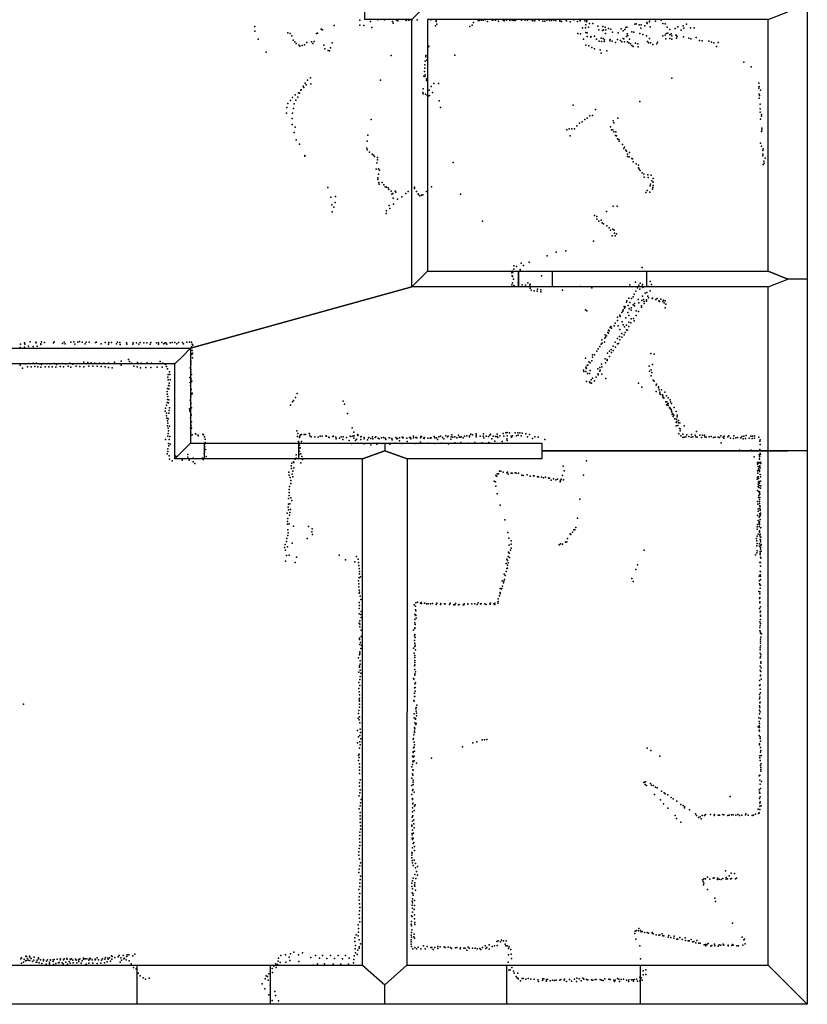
# Model space of a CAD drawing. Extents: x -16507 to -4451, y -8783 to 31162.
# Tile 2 of 11: x -10480 to -4451, y -8783 to -1246. Entities that reach past the tile are written whole.
import ezdxf

# ---------------------------------------------------------------- set-up
doc = ezdxf.new("R2010")
doc.units = 0
for name, color, linetype in [('DOORS', 7, 'continuous'), ('P', 9, 'continuous'), ('ROOMS', 1, 'continuous'), ('WALLS', 3, 'continuous'), ('WINDOWS', 6, 'continuous')]:
    doc.layers.add(name, color=color, linetype=linetype)

msp = doc.modelspace()

# ---------------------------------------------------------------- linework, layer by layer
at = {"layer": 'DOORS'}
for points in [[(-5682.23, -3291.44), (-6402.23, -3291.44), (-6402.23, -3171.44), (-5682.23, -3171.44), (-5682.23, -3291.44)], [(-9064.85, -4486.64), (-8344.85, -4486.64), (-8344.85, -4606.64), (-9064.85, -4606.64), (-9064.85, -4486.64)]]:
    msp.add_lwpolyline(points, dxfattribs=at)
at = {"layer": 'P'}
for p in [(-7877, -1248), (-7794, -1259), (-7738, -1246), (-7688, -1247), (-7626, -1259), (-7620, -1272), (-7596, -1250), (-7586, -1254), (-7522, -1253), (-7505, -1249), (-7494, -1247), (-7477, -1250), (-7437, -1246), (-7332, -1247), (-7291, -1251), (-7291, -1259), (-7288, -1279), (-7007, -1268), (-6971, -1251), (-6961, -1253), (-6945, -1248), (-6931, -1249), (-6917, -1246), (-6899, -1260), (-6864, -1249), (-6852, -1247), (-6837, -1249), (-6814, -1256), (-6781, -1247), (-6772, -1255), (-6753, -1248), (-6727, -1251), (-6711, -1249), (-6698, -1251), (-6685, -1252), (-6638, -1248), (-6610, -1250), (-6593, -1248), (-6563, -1247), (-6553, -1254), (-6537, -1255), (-6503, -1250), (-6476, -1257), (-6460, -1256), (-6446, -1250), (-6425, -1252), (-6409, -1252), (-6392, -1250), (-6377, -1253), (-6346, -1256), (-6345, -1249), (-6333, -1260), (-6297, -1249), (-6294, -1254), (-6266, -1261), (-6237, -1247), (-6211, -1259), (-6190, -1255), (-6189, -1247), (-6154, -1255), (-6142, -1261), (-6138, -1251), (-6119, -1275), (-6093, -1274), (-5770, -1280), (-5762, -1278), (-5680, -1267), (-5677, -1275), (-5660, -1256), (-5660, -1263), (-5613, -1258), (-5570, -1249), (-5558, -1275), (-5538, -1277), (-5375, -1279), (-8679, -1297), (-8679, -1333), (-8428, -1345), (-8409, -1352), (-8209, -1351), (-8200, -1350), (-8171, -1317), (-8162, -1324), (-8073, -1290), (-7876, -1287), (-7845, -1291), (-7784, -1305), (-7296, -1292), (-7035, -1297), (-7017, -1287), (-6208, -1352), (-6187, -1353), (-6172, -1308), (-6149, -1309), (-6146, -1344), (-6145, -1285), (-6137, -1345), (-6127, -1302), (-6054, -1294), (-6047, -1322), (-6019, -1329), (-6017, -1297), (-6010, -1323), (-5997, -1304), (-5995, -1352), (-5992, -1323), (-5972, -1313), (-5955, -1318), (-5941, -1340), (-5899, -1347), (-5875, -1315), (-5860, -1331), (-5847, -1320), (-5839, -1305), (-5832, -1303), (-5831, -1355), (-5793, -1339), (-5778, -1340), (-5739, -1284), (-5733, -1351), (-5726, -1311), (-5722, -1285), (-5694, -1293), (-5655, -1300), (-5531, -1351), (-5523, -1303), (-5518, -1350), (-5503, -1320), (-5494, -1354), (-5462, -1314), (-5441, -1300), (-5417, -1325), (-5400, -1293), (-5395, -1311), (-5344, -1307), (-5317, -1309), (-8654, -1395), (-8397, -1369), (-8386, -1403), (-8375, -1414), (-8364, -1429), (-8281, -1421), (-8245, -1414), (-8236, -1429), (-8227, -1413), (-8089, -1422), (-6165, -1395), (-6137, -1374), (-6109, -1374), (-6107, -1380), (-6081, -1373), (-6065, -1394), (-6044, -1411), (-6029, -1386), (-6027, -1413), (-6013, -1389), (-6007, -1412), (-6004, -1400), (-5962, -1407), (-5960, -1396), (-5945, -1409), (-5918, -1420), (-5904, -1398), (-5880, -1405), (-5870, -1415), (-5861, -1389), (-5855, -1393), (-5849, -1414), (-5834, -1374), (-5828, -1415), (-5824, -1367), (-5817, -1424), (-5813, -1395), (-5804, -1430), (-5766, -1425), (-5749, -1430), (-5711, -1359), (-5683, -1370), (-5674, -1413), (-5666, -1424), (-5658, -1390), (-5650, -1422), (-5604, -1431), (-5598, -1417), (-5558, -1368), (-5540, -1363), (-5533, -1393), (-5504, -1389), (-5503, -1361), (-5489, -1370), (-5487, -1394), (-5457, -1364), (-5455, -1363), (-5451, -1386), (-5447, -1374), (-5398, -1376), (-5357, -1386), (-5342, -1393), (-5302, -1383), (-5277, -1404), (-5256, -1408), (-5204, -1410), (-5184, -1417), (-5167, -1424), (-5133, -1421), (-8592, -1494), (-8344, -1440), (-8335, -1448), (-8317, -1444), (-8300, -1437), (-8153, -1441), (-8145, -1468), (-8118, -1481), (-8109, -1483), (-8100, -1462), (-7350, -1453), (-7349, -1448), (-6145, -1441), (-6123, -1446), (-6101, -1459), (-6079, -1468), (-6036, -1476), (-6030, -1502), (-5985, -1485), (-5795, -1442), (-5784, -1450), (-5745, -1454), (-5633, -1436), (-5146, -1450), (-7637, -1520), (-7376, -1563), (-7372, -1530), (-7370, -1521), (-7364, -1556), (-7150, -1516), (-4938, -1571), (-7380, -1642), (-7379, -1616), (-7378, -1591), (-4881, -1607), (-8295, -1732), (-8278, -1708), (-8254, -1691), (-7719, -1709), (-7387, -1678), (-7378, -1681), (-7375, -1669), (-7366, -1699), (-7366, -1712), (-7309, -1733), (-5487, -1694), (-4823, -1732), (-8346, -1806), (-8339, -1808), (-8328, -1784), (-8325, -1782), (-8311, -1754), (-8305, -1765), (-8286, -1744), (-8252, -1737), (-7395, -1802), (-7392, -1775), (-7346, -1786), (-7330, -1757), (-7319, -1802), (-7275, -1734), (-4821, -1769), (-4820, -1757), (-4810, -1786), (-8408, -1865), (-8392, -1841), (-8371, -1821), (-8367, -1861), (-8351, -1838), (-7391, -1812), (-7374, -1816), (-7361, -1827), (-7353, -1830), (-7342, -1826), (-7269, -1867), (-5733, -1871), (-4820, -1847), (-4819, -1816), (-4817, -1826), (-8436, -1919), (-8428, -1886), (-8385, -1926), (-8380, -1889), (-7258, -1918), (-6242, -1901), (-6073, -1933), (-4813, -1927), (-4812, -1893), (-4812, -1954), (-8437, -1962), (-8394, -2002), (-8392, -1962), (-7789, -2010), (-6175, -2027), (-6155, -2009), (-6136, -2000), (-6115, -1981), (-6094, -1978), (-5936, -2020), (-5933, -2035), (-5901, -1999), (-4810, -2006), (-4802, -1972), (-4802, -1984), (-8395, -2049), (-8379, -2110), (-8372, -2069), (-6292, -2088), (-6273, -2081), (-6254, -2081), (-6234, -2081), (-6214, -2057), (-6195, -2038), (-5957, -2065), (-5949, -2088), (-5939, -2090), (-5931, -2104), (-5916, -2105), (-4801, -2102), (-4799, -2076), (-4798, -2090), (-8364, -2165), (-7819, -2176), (-7814, -2129), (-6265, -2134), (-5920, -2133), (-5912, -2135), (-5904, -2157), (-5893, -2164), (-5892, -2176), (-8339, -2199), (-7822, -2230), (-7820, -2243), (-7801, -2260), (-5865, -2202), (-5855, -2232), (-5850, -2221), (-5841, -2244), (-5834, -2253), (-4809, -2192), (-4801, -2213), (-4792, -2247), (-4789, -2234), (-8297, -2286), (-8297, -2291), (-7781, -2274), (-7772, -2282), (-7764, -2293), (-7742, -2318), (-7741, -2300), (-5828, -2292), (-5827, -2276), (-5815, -2295), (-5813, -2262), (-5795, -2307), (-5788, -2310), (-5783, -2334), (-4792, -2274), (-4792, -2289), (-4783, -2328), (-4773, -2306), (-7752, -2390), (-7745, -2341), (-7733, -2387), (-7726, -2398), (-7161, -2340), (-5762, -2350), (-5742, -2360), (-5742, -2379), (-5737, -2391), (-5730, -2401), (-4789, -2353), (-4782, -2343), (-7739, -2455), (-7738, -2468), (-7734, -2429), (-5714, -2419), (-5703, -2428), (-5699, -2452), (-5672, -2434), (-5670, -2453), (-5645, -2436), (-5640, -2480), (-5630, -2462), (-8121, -2530), (-7731, -2491), (-7727, -2504), (-7705, -2491), (-7693, -2510), (-7683, -2526), (-7673, -2527), (-7659, -2533), (-7655, -2546), (-7636, -2559), (-7607, -2558), (-7506, -2560), (-7459, -2528), (-7458, -2537), (-7442, -2561), (-7367, -2562), (-7327, -2524), (-5678, -2553), (-5654, -2518), (-5650, -2504), (-5635, -2543), (-5634, -2530), (-5632, -2490), (-5632, -2516), (-8098, -2605), (-8062, -2599), (-7632, -2582), (-7623, -2575), (-7622, -2611), (-7600, -2565), (-7589, -2620), (-7554, -2602), (-7524, -2576), (-7429, -2578), (-7428, -2585), (-7416, -2595), (-7404, -2589), (-7394, -2586), (-7105, -2581), (-5688, -2568), (-5657, -2565), (-8090, -2663), (-8076, -2681), (-8064, -2646), (-7671, -2708), (-7652, -2668), (-7646, -2690), (-7618, -2657), (-5938, -2672), (-5906, -2672), (-8089, -2716), (-7675, -2729), (-6938, -2787), (-6080, -2745), (-6063, -2752), (-6062, -2773), (-6028, -2780), (-5989, -2714), (-6047, -2789), (-6020, -2801), (-6012, -2809), (-5986, -2823), (-5968, -2838), (-5957, -2856), (-5939, -2849), (-5930, -2858), (-5945, -2899), (-5926, -2880), (-5921, -2899), (-5911, -2884), (-6088, -2942), (-6441, -3052), (-6373, -3025), (-6299, -3015), (-6698, -3155), (-6697, -3130), (-6676, -3134), (-6649, -3157), (-6641, -3109), (-6624, -3128), (-6581, -3101), (-5715, -3143), (-6713, -3183), (-6709, -3171), (-6709, -3206), (-6708, -3212), (-6704, -3178), (-6700, -3232), (-6649, -3167), (-6485, -3206), (-6712, -3275), (-6708, -3261), (-6698, -3280), (-6664, -3263), (-6633, -3275), (-6607, -3278), (-6590, -3259), (-6576, -3279), (-6573, -3302), (-6572, -3271), (-6566, -3315), (-6516, -3309), (-6491, -3314), (-6325, -3315), (-6187, -3289), (-6100, -3297), (-5809, -3274), (-5767, -3256), (-5751, -3298), (-5740, -3277), (-5734, -3309), (-5731, -3263), (-5714, -3286), (-5712, -3272), (-5709, -3295), (-5670, -3289), (-5653, -3249), (-5643, -3273), (-6541, -3320), (-6518, -3323), (-6492, -3328), (-5817, -3377), (-5796, -3379), (-5783, -3367), (-5777, -3346), (-5764, -3323), (-5746, -3388), (-5713, -3363), (-5706, -3388), (-5693, -3340), (-5683, -3391), (-5680, -3335), (-5672, -3362), (-5666, -3376), (-5655, -3322), (-5639, -3381), (-5635, -3378), (-5611, -3387), (-5601, -3381), (-5573, -3384), (-6150, -3466), (-5860, -3466), (-5852, -3441), (-5849, -3455), (-5844, -3444), (-5836, -3409), (-5832, -3399), (-5823, -3433), (-5815, -3458), (-5810, -3411), (-5799, -3452), (-5785, -3429), (-5774, -3419), (-5773, -3436), (-5740, -3414), (-5720, -3436), (-5719, -3447), (-5718, -3395), (-5699, -3402), (-5699, -3418), (-5681, -3401), (-5587, -3398), (-5583, -3404), (-5558, -3403), (-5552, -3392), (-5547, -3414), (-5540, -3398), (-5539, -3452), (-5535, -3423), (-6139, -3475), (-5905, -3524), (-5887, -3507), (-5884, -3517), (-5870, -3486), (-5862, -3477), (-5841, -3528), (-5824, -3488), (-5816, -3510), (-5800, -3536), (-5798, -3469), (-5781, -3533), (-5762, -3474), (-5762, -3510), (-5743, -3480), (-5959, -3602), (-5954, -3594), (-5951, -3608), (-5930, -3589), (-5921, -3569), (-5905, -3549), (-5899, -3588), (-5885, -3617), (-5869, -3559), (-5860, -3582), (-5851, -3598), (-5835, -3583), (-5818, -3560), (-5817, -3594), (-5801, -3567), (-5777, -3550), (-6001, -3684), (-5997, -3658), (-5995, -3675), (-5987, -3665), (-5979, -3640), (-5973, -3621), (-5972, -3646), (-5968, -3627), (-5903, -3685), (-5888, -3670), (-5871, -3648), (-5870, -3677), (-5854, -3657), (-5844, -3640), (-5835, -3620), (-5828, -3621), (-10476, -3754), (-10473, -3730), (-10444, -3718), (-10443, -3752), (-10440, -3730), (-10412, -3746), (-10400, -3711), (-10378, -3747), (-10356, -3714), (-10355, -3718), (-10347, -3745), (-10318, -3732), (-10317, -3728), (-10313, -3712), (-10289, -3716), (-10221, -3720), (-10216, -3712), (-10153, -3724), (-10140, -3715), (-10133, -3728), (-10088, -3715), (-10066, -3711), (-10058, -3729), (-10036, -3713), (-10022, -3709), (-10001, -3713), (-9978, -3727), (-9970, -3715), (-9949, -3714), (-9899, -3716), (-9891, -3714), (-9857, -3728), (-9825, -3716), (-9799, -3729), (-9798, -3716), (-9776, -3717), (-9739, -3728), (-9731, -3714), (-9713, -3716), (-9710, -3731), (-9662, -3718), (-9659, -3730), (-9613, -3730), (-9612, -3718), (-9587, -3718), (-9569, -3730), (-9557, -3717), (-9530, -3720), (-9508, -3718), (-9480, -3729), (-9475, -3717), (-9434, -3718), (-9417, -3718), (-9417, -3730), (-9391, -3717), (-9376, -3728), (-9369, -3718), (-9362, -3718), (-9354, -3729), (-9329, -3718), (-9314, -3716), (-9293, -3717), (-9278, -3726), (-9264, -3717), (-9234, -3716), (-9225, -3726), (-9201, -3715), (-9180, -3715), (-9166, -3714), (-9165, -3751), (-9160, -3730), (-9159, -3754), (-9154, -3736), (-6051, -3766), (-6038, -3748), (-6029, -3730), (-6024, -3695), (-6020, -3721), (-6003, -3713), (-5936, -3746), (-5921, -3715), (-5919, -3753), (-5903, -3726), (-5895, -3725), (-5886, -3695), (-9166, -3804), (-9163, -3809), (-9161, -3778), (-9158, -3799), (-9158, -3834), (-6150, -3837), (-6096, -3811), (-6095, -3829), (-6080, -3810), (-6063, -3784), (-5998, -3841), (-5980, -3799), (-5966, -3783), (-5966, -3823), (-5952, -3770), (-5949, -3793), (-5936, -3777), (-5649, -3801), (-5624, -3805), (-10477, -3889), (-10458, -3913), (-10439, -3881), (-10421, -3904), (-10409, -3878), (-10391, -3902), (-10378, -3875), (-10364, -3900), (-10351, -3874), (-10341, -3904), (-10330, -3880), (-10317, -3905), (-10312, -3886), (-10286, -3904), (-10273, -3879), (-10257, -3902), (-10246, -3879), (-10231, -3904), (-10215, -3877), (-10204, -3906), (-10197, -3884), (-10170, -3901), (-10156, -3877), (-10145, -3904), (-10130, -3879), (-10109, -3899), (-10096, -3876), (-10088, -3906), (-10073, -3883), (-10048, -3899), (-10036, -3878), (-10019, -3901), (-9990, -3903), (-9989, -3868), (-9958, -3869), (-9952, -3898), (-9933, -3873), (-9920, -3898), (-9905, -3876), (-9888, -3899), (-9868, -3874), (-9856, -3900), (-9836, -3875), (-9826, -3902), (-9801, -3907), (-9800, -3874), (-9772, -3910), (-9754, -3867), (-9704, -3860), (-9704, -3891), (-9647, -3848), (-9639, -3863), (-9623, -3876), (-9606, -3897), (-9580, -3903), (-9577, -3870), (-9555, -3911), (-9549, -3876), (-9515, -3908), (-9504, -3873), (-9476, -3909), (-9472, -3876), (-9428, -3905), (-9405, -3863), (-9390, -3905), (-9384, -3874), (-9365, -3885), (-9356, -3901), (-9348, -3919), (-9174, -3910), (-9171, -3856), (-9171, -3885), (-9169, -3871), (-6146, -3906), (-6143, -3916), (-6140, -3914), (-6137, -3890), (-6131, -3889), (-6123, -3864), (-6114, -3873), (-6101, -3856), (-6054, -3919), (-6040, -3907), (-6026, -3883), (-6023, -3903), (-5996, -3872), (-5984, -3854), (-5982, -3848), (-5662, -3899), (-5635, -3884), (-9347, -3983), (-9344, -3962), (-9333, -3941), (-9330, -3961), (-9177, -3984), (-9170, -3940), (-9170, -3965), (-9169, -3923), (-9168, -3994), (-9164, -3961), (-6164, -3929), (-6162, -3939), (-6146, -3938), (-6134, -3954), (-6118, -3954), (-6113, -3932), (-6094, -3990), (-6066, -3982), (-6052, -3956), (-6052, -3963), (-6038, -3935), (-6037, -3928), (-6024, -3960), (-5994, -3991), (-5659, -3936), (-5646, -3973), (-5645, -3926), (-5640, -3947), (-9349, -4069), (-9343, -4002), (-9342, -4045), (-9336, -4029), (-9335, -4049), (-9328, -4003), (-9174, -4023), (-9172, -4045), (-9171, -4024), (-9162, -4012), (-6141, -4014), (-6118, -4019), (-6112, -4025), (-6106, -4002), (-6102, -4029), (-6079, -4009), (-5743, -4029), (-5717, -4058), (-5632, -4004), (-5622, -4013), (-5607, -4044), (-5606, -4036), (-5590, -4057), (-5590, -4064), (-9352, -4091), (-9351, -4112), (-9347, -4131), (-9339, -4072), (-9171, -4130), (-9169, -4071), (-9168, -4076), (-9162, -4113), (-9161, -4105), (-8370, -4138), (-8357, -4106), (-5609, -4091), (-5585, -4080), (-5580, -4109), (-5579, -4097), (-5574, -4115), (-5568, -4080), (-5560, -4117), (-5558, -4125), (-5557, -4134), (-5549, -4140), (-5548, -4143), (-5541, -4097), (-5529, -4124), (-5515, -4140), (-9363, -4220), (-9355, -4197), (-9352, -4175), (-9349, -4152), (-9342, -4178), (-9338, -4155), (-9334, -4216), (-9175, -4157), (-9170, -4179), (-9170, -4186), (-9165, -4218), (-8406, -4196), (-8392, -4170), (-8383, -4160), (-8003, -4167), (-7994, -4190), (-5535, -4170), (-5528, -4194), (-5525, -4170), (-5520, -4190), (-5516, -4184), (-5516, -4198), (-5507, -4216), (-5504, -4213), (-5500, -4156), (-5497, -4170), (-5491, -4184), (-5471, -4215), (-9367, -4242), (-9357, -4279), (-9356, -4258), (-9338, -4258), (-9335, -4236), (-9179, -4224), (-9178, -4236), (-9177, -4242), (-9173, -4294), (-9170, -4262), (-9167, -4274), (-7970, -4259), (-5499, -4224), (-5492, -4229), (-5491, -4242), (-5487, -4251), (-5486, -4267), (-5480, -4263), (-5478, -4284), (-5472, -4272), (-5456, -4244), (-5447, -4273), (-5446, -4286), (-9354, -4297), (-9348, -4316), (-9348, -4355), (-9345, -4335), (-9343, -4300), (-9333, -4358), (-9170, -4323), (-9168, -4353), (-9166, -4323), (-9165, -4370), (-7934, -4371), (-5464, -4302), (-5455, -4354), (-5454, -4328), (-5452, -4303), (-5449, -4321), (-5441, -4353), (-5438, -4315), (-5437, -4331), (-5427, -4331), (-5394, -4355), (-9347, -4433), (-9343, -4373), (-9343, -4412), (-9342, -4392), (-9330, -4435), (-9172, -4372), (-9171, -4402), (-9170, -4426), (-9167, -4375), (-9167, -4427), (-9160, -4423), (-9135, -4416), (-9131, -4419), (-9114, -4431), (-9113, -4425), (-9077, -4419), (-9072, -4423), (-9066, -4440), (-8358, -4392), (-8353, -4436), (-8350, -4413), (-8337, -4445), (-8336, -4433), (-8330, -4423), (-8322, -4421), (-8302, -4422), (-8293, -4420), (-8265, -4414), (-8261, -4417), (-8258, -4430), (-8250, -4439), (-8221, -4440), (-8194, -4441), (-8181, -4434), (-8164, -4433), (-8137, -4430), (-8132, -4434), (-8114, -4441), (-8111, -4443), (-8083, -4435), (-8079, -4433), (-8060, -4441), (-8018, -4439), (-8005, -4440), (-7978, -4443), (-7949, -4433), (-7945, -4436), (-7929, -4433), (-7922, -4403), (-7920, -4432), (-7894, -4422), (-7891, -4428), (-7888, -4426), (-7869, -4438), (-7865, -4437), (-7844, -4445), (-7810, -4446), (-7807, -4443), (-7780, -4439), (-7758, -4443), (-7755, -4440), (-7696, -4445), (-7648, -4446), (-7601, -4444), (-7573, -4446), (-7552, -4441), (-7544, -4444), (-7495, -4445), (-7488, -4444), (-7465, -4434), (-7448, -4444), (-7443, -4444), (-7411, -4446), (-7410, -4436), (-7404, -4435), (-7382, -4445), (-7330, -4446), (-7306, -4435), (-7271, -4440), (-7258, -4434), (-7244, -4443), (-7217, -4431), (-7205, -4439), (-7200, -4434), (-7176, -4439), (-7172, -4424), (-7164, -4441), (-7148, -4439), (-7122, -4425), (-7116, -4442), (-7107, -4441), (-7100, -4439), (-7074, -4434), (-7058, -4432), (-7038, -4440), (-7036, -4432), (-7026, -4419), (-7013, -4424), (-6986, -4417), (-6986, -4427), (-6986, -4438), (-6956, -4433), (-6932, -4433), (-6929, -4417), (-6908, -4433), (-6891, -4436), (-6882, -4425), (-6877, -4418), (-6856, -4434), (-6837, -4437), (-6826, -4418), (-6826, -4435), (-6821, -4444), (-6804, -4432), (-6780, -4413), (-6775, -4433), (-6759, -4407), (-6749, -4405), (-6748, -4432), (-6730, -4408), (-6718, -4433), (-6714, -4442), (-6708, -4430), (-6688, -4407), (-6677, -4431), (-6666, -4409), (-6664, -4427), (-6652, -4409), (-6642, -4431), (-6633, -4411), (-6605, -4417), (-6593, -4440), (-6577, -4422), (-6536, -4438), (-6512, -4442), (-5435, -4416), (-5428, -4376), (-5425, -4393), (-5424, -4377), (-5420, -4430), (-5405, -4445), (-5404, -4418), (-5393, -4441), (-5381, -4440), (-5374, -4424), (-5359, -4437), (-5339, -4441), (-5338, -4420), (-5327, -4439), (-5309, -4426), (-5305, -4440), (-5299, -4397), (-5295, -4442), (-5274, -4426), (-5261, -4443), (-5252, -4427), (-5239, -4425), (-5235, -4438), (-5226, -4442), (-5201, -4438), (-5188, -4435), (-5169, -4444), (-5155, -4441), (-5132, -4442), (-5122, -4445), (-5112, -4432), (-5096, -4442), (-5088, -4434), (-5058, -4440), (-5051, -4432), (-5014, -4432), (-4999, -4446), (-4985, -4445), (-4961, -4446), (-4951, -4435), (-4936, -4434), (-4920, -4429), (-4883, -4434), (-4870, -4434), (-4855, -4432), (-4823, -4441), (-9363, -4459), (-9341, -4490), (-9338, -4508), (-9337, -4459), (-9329, -4494), (-9063, -4513), (-9060, -4457), (-9059, -4482), (-9057, -4489), (-8345, -4474), (-8342, -4481), (-8338, -4503), (-8324, -4475), (-8058, -4453), (-8033, -4450), (-8007, -4459), (-7957, -4467), (-7939, -4489), (-7922, -4450), (-7910, -4466), (-7902, -4456), (-7893, -4488), (-7868, -4459), (-7842, -4454), (-7842, -4493), (-7818, -4463), (-7792, -4452), (-7791, -4500), (-7777, -4454), (-7745, -4494), (-7736, -4448), (-7728, -4455), (-7711, -4447), (-7699, -4490), (-7683, -4449), (-7677, -4459), (-7652, -4447), (-7647, -4495), (-7632, -4452), (-7628, -4461), (-7604, -4488), (-7592, -4453), (-7588, -4451), (-7573, -4469), (-7552, -4490), (-7547, -4447), (-7517, -4448), (-7515, -4474), (-7486, -4453), (-7465, -4447), (-7453, -4490), (-7439, -4447), (-7412, -4480), (-7388, -4450), (-7384, -4452), (-7357, -4449), (-7355, -4486), (-7339, -4449), (-7336, -4447), (-7303, -4447), (-7302, -4489), (-7289, -4447), (-7281, -4459), (-7253, -4486), (-7234, -4453), (-7197, -4492), (-7180, -4457), (-7150, -4485), (-7135, -4447), (-7102, -4481), (-7084, -4447), (-7044, -4487), (-6995, -4482), (-6940, -4484), (-6927, -4447), (-6888, -4482), (-6867, -4454), (-6843, -4472), (-6786, -4474), (-6750, -4453), (-6748, -4468), (-6554, -4452), (-6459, -4460), (-5110, -4484), (-5089, -4450), (-5038, -4448), (-5015, -4451), (-4941, -4455), (-4925, -4451), (-4897, -4450), (-4872, -4452), (-4855, -4448), (-4814, -4472), (-4813, -4463), (-4812, -4498), (-9351, -4570), (-9347, -4531), (-9347, -4550), (-9335, -4584), (-9284, -4587), (-9193, -4575), (-9192, -4595), (-9069, -4566), (-9066, -4554), (-9058, -4535), (-9053, -4590), (-8364, -4577), (-8340, -4527), (-8340, -4574), (-8338, -4550), (-8333, -4524), (-8328, -4569), (-8320, -4590), (-4969, -4542), (-4881, -4541), (-4857, -4593), (-4820, -4576), (-4818, -4593), (-4815, -4537), (-4814, -4588), (-4811, -4566), (-4809, -4572), (-9333, -4611), (-9312, -4622), (-9236, -4617), (-9183, -4618), (-9153, -4602), (-9153, -4629), (-9140, -4644), (-9081, -4601), (-9075, -4613), (-9068, -4599), (-8402, -4660), (-8397, -4641), (-8385, -4631), (-8381, -4636), (-8372, -4611), (-8363, -4603), (-8329, -4639), (-8314, -4612), (-6319, -4663), (-6141, -4622), (-4833, -4649), (-4831, -4634), (-4828, -4667), (-4822, -4641), (-4819, -4636), (-4818, -4608), (-4818, -4610), (-4817, -4672), (-4814, -4662), (-4810, -4632), (-4806, -4644), (-8419, -4708), (-8418, -4732), (-8399, -4682), (-8393, -4725), (-8390, -4746), (-8388, -4701), (-8381, -4675), (-6836, -4735), (-6828, -4739), (-6825, -4721), (-6816, -4721), (-6806, -4701), (-6797, -4701), (-6778, -4709), (-6752, -4715), (-6745, -4709), (-6740, -4724), (-6719, -4717), (-6710, -4718), (-6687, -4715), (-6679, -4716), (-6662, -4718), (-6636, -4733), (-6626, -4735), (-6596, -4730), (-6572, -4740), (-6548, -4737), (-6541, -4738), (-6516, -4744), (-6508, -4744), (-6485, -4747), (-6455, -4748), (-6326, -4734), (-6312, -4700), (-6165, -4732), (-4832, -4699), (-4831, -4748), (-4829, -4717), (-4826, -4744), (-4825, -4685), (-4821, -4694), (-4817, -4703), (-4816, -4693), (-4813, -4677), (-4812, -4728), (-4810, -4744), (-8415, -4820), (-8410, -4751), (-8405, -4796), (-8404, -4772), (-6847, -4779), (-6839, -4783), (-6836, -4816), (-6470, -4752), (-6431, -4755), (-6424, -4754), (-6411, -4771), (-6393, -4760), (-6377, -4768), (-6363, -4764), (-6342, -4782), (-6341, -4774), (-6335, -4763), (-6318, -4769), (-4834, -4763), (-4826, -4801), (-4826, -4818), (-4825, -4759), (-4825, -4785), (-4819, -4781), (-4819, -4812), (-4818, -4793), (-4809, -4779), (-4806, -4815), (-8417, -4865), (-8417, -4888), (-8416, -4842), (-6824, -4876), (-4832, -4849), (-4822, -4827), (-4822, -4887), (-4821, -4857), (-4818, -4861), (-4818, -4867), (-4814, -4878), (-4809, -4831), (-8422, -4910), (-8422, -4955), (-8411, -4951), (-8404, -4905), (-8398, -4926), (-6801, -4962), (-6191, -4916), (-4831, -4935), (-4830, -4953), (-4825, -4903), (-4817, -4935), (-4817, -4948), (-4817, -4966), (-4816, -4919), (-4814, -4904), (-4812, -4969), (-8433, -5022), (-8424, -4977), (-8423, -4998), (-8414, -5039), (-8413, -5019), (-8407, -4995), (-4832, -5040), (-4826, -4990), (-4826, -5007), (-4818, -5027), (-4814, -4985), (-4814, -5047), (-4813, -5003), (-4812, -4996), (-4810, -5037), (-4808, -5023), (-8431, -5088), (-8430, -5108), (-8427, -5065), (-8417, -5106), (-8384, -5123), (-8268, -5124), (-6766, -5075), (-6211, -5061), (-4831, -5111), (-4826, -5078), (-4823, -5097), (-4820, -5054), (-4818, -5100), (-4816, -5087), (-4816, -5110), (-4813, -5071), (-8428, -5195), (-8427, -5151), (-8424, -5173), (-8244, -5165), (-8242, -5142), (-8239, -5186), (-6744, -5170), (-6266, -5181), (-6261, -5186), (-6249, -5168), (-6237, -5150), (-6230, -5151), (-6223, -5133), (-4835, -5128), (-4835, -5200), (-4834, -5146), (-4827, -5185), (-4820, -5126), (-4817, -5163), (-4816, -5158), (-4816, -5168), (-4814, -5191), (-4812, -5185), (-4810, -5136), (-4807, -5132), (-8447, -5263), (-8437, -5240), (-8434, -5217), (-8394, -5254), (-8280, -5216), (-6736, -5214), (-6732, -5268), (-6718, -5236), (-6717, -5260), (-6351, -5265), (-6341, -5257), (-6325, -5260), (-6303, -5245), (-6291, -5242), (-6286, -5217), (-4839, -5216), (-4837, -5234), (-4837, -5273), (-4835, -5255), (-4816, -5257), (-4813, -5224), (-4811, -5204), (-4810, -5231), (-4809, -5242), (-4807, -5208), (-4806, -5271), (-4805, -5264), (-8453, -5285), (-8446, -5306), (-8437, -5346), (-8429, -5282), (-8417, -5344), (-8034, -5345), (-6738, -5321), (-6732, -5329), (-6724, -5307), (-6718, -5290), (-5699, -5306), (-4848, -5342), (-4838, -5328), (-4834, -5312), (-4816, -5276), (-4811, -5317), (-4811, -5329), (-4811, -5340), (-4810, -5286), (-4809, -5299), (-4804, -5313), (-8444, -5390), (-8371, -5402), (-8361, -5360), (-7987, -5381), (-7914, -5396), (-7901, -5354), (-7888, -5375), (-7886, -5400), (-7883, -5423), (-6757, -5409), (-6752, -5375), (-6745, -5385), (-6745, -5422), (-6742, -5356), (-6741, -5404), (-6731, -5363), (-5750, -5419), (-4815, -5402), (-4810, -5360), (-4809, -5401), (-4807, -5367), (-7881, -5447), (-7880, -5470), (-7878, -5487), (-6772, -5489), (-6764, -5499), (-6757, -5470), (-6752, -5446), (-6747, -5445), (-5763, -5454), (-4813, -5469), (-4811, -5496), (-4809, -5428), (-4809, -5470), (-7886, -5542), (-7885, -5564), (-7881, -5517), (-7872, -5511), (-6786, -5540), (-6777, -5557), (-6774, -5544), (-6769, -5532), (-5794, -5522), (-5784, -5545), (-4819, -5506), (-4816, -5542), (-4816, -5564), (-4814, -5572), (-4810, -5505), (-4810, -5532), (-4808, -5574), (-7884, -5588), (-7882, -5612), (-7881, -5636), (-7878, -5629), (-6803, -5599), (-6802, -5631), (-6801, -5640), (-6793, -5603), (-6789, -5600), (-6784, -5581), (-4823, -5622), (-4815, -5625), (-4814, -5641), (-4812, -5597), (-7881, -5707), (-7874, -5659), (-7869, -5683), (-7461, -5725), (-7448, -5709), (-7434, -5704), (-7412, -5712), (-7407, -5708), (-7404, -5714), (-7381, -5712), (-7366, -5716), (-7354, -5717), (-7335, -5716), (-7319, -5715), (-7292, -5722), (-7286, -5712), (-7258, -5721), (-7255, -5715), (-7228, -5718), (-7222, -5716), (-7191, -5721), (-7184, -5713), (-7157, -5725), (-7149, -5725), (-7145, -5715), (-7120, -5725), (-7116, -5722), (-7084, -5724), (-7081, -5725), (-7077, -5717), (-7050, -5717), (-7049, -5720), (-7019, -5718), (-6995, -5717), (-6979, -5721), (-6971, -5710), (-6952, -5718), (-6948, -5716), (-6920, -5716), (-6910, -5722), (-6881, -5719), (-6878, -5720), (-6875, -5712), (-6851, -5716), (-6843, -5722), (-6842, -5713), (-6819, -5712), (-6818, -5700), (-6817, -5678), (-6807, -5656), (-4816, -5677), (-4815, -5668), (-4815, -5701), (-4814, -5710), (-7882, -5794), (-7881, -5753), (-7878, -5730), (-7868, -5800), (-7866, -5776), (-7456, -5798), (-7451, -5735), (-7451, -5799), (-7450, -5764), (-7448, -5772), (-4817, -5752), (-4812, -5782), (-4810, -5740), (-4810, -5774), (-7882, -5864), (-7876, -5848), (-7876, -5872), (-7866, -5823), (-7456, -5862), (-7454, -5836), (-7453, -5876), (-7447, -5807), (-7445, -5828), (-4815, -5854), (-4810, -5805), (-4809, -5836), (-4808, -5812), (-4808, -5868), (-7875, -5894), (-7867, -5918), (-7466, -5919), (-7456, -5906), (-7454, -5901), (-7454, -5951), (-4814, -5899), (-4814, -5923), (-4811, -5883), (-4810, -5935), (-4808, -5944), (-4801, -5948), (-7879, -5981), (-7879, -5989), (-7877, -6028), (-7871, -6013), (-7867, -5966), (-7459, -5997), (-7457, -5961), (-7454, -6017), (-7452, -5975), (-4809, -5987), (-4809, -6017), (-4808, -6003), (-4806, -5972), (-7877, -6084), (-7875, -6098), (-7869, -6060), (-7864, -6036), (-7465, -6057), (-7460, -6094), (-7456, -6044), (-7452, -6034), (-7449, -6070), (-4813, -6096), (-4812, -6054), (-4811, -6068), (-4808, -6039), (-7887, -6130), (-7879, -6107), (-7874, -6178), (-7873, -6154), (-7456, -6112), (-7456, -6151), (-7455, -6129), (-7455, -6167), (-4811, -6131), (-4810, -6124), (-4807, -6160), (-4807, -6172), (-4806, -6107), (-7884, -6239), (-7878, -6192), (-7878, -6201), (-7874, -6225), (-7868, -6249), (-7458, -6193), (-7456, -6183), (-7456, -6221), (-7456, -6253), (-7449, -6238), (-4812, -6194), (-4811, -6228), (-4807, -6235), (-4805, -6208), (-7883, -6319), (-7875, -6296), (-7874, -6273), (-7466, -6288), (-7463, -6293), (-7454, -6263), (-7454, -6330), (-7451, -6321), (-4817, -6303), (-4810, -6262), (-4810, -6269), (-4805, -6295), (-7883, -6366), (-7881, -6390), (-7875, -6343), (-7458, -6360), (-7458, -6401), (-7453, -6357), (-7453, -6386), (-4816, -6342), (-4812, -6337), (-4811, -6371), (-4810, -6398), (-7882, -6451), (-7880, -6438), (-7879, -6414), (-7878, -6462), (-7463, -6457), (-7460, -6463), (-7457, -6427), (-7456, -6426), (-4818, -6445), (-4817, -6411), (-4815, -6431), (-4814, -6474), (-4812, -6470), (-10452, -6484), (-7886, -6556), (-7884, -6533), (-7880, -6509), (-7879, -6486), (-7447, -6521), (-7445, -6510), (-7445, -6540), (-7442, -6553), (-7440, -6492), (-4818, -6498), (-4818, -6531), (-4815, -6511), (-4812, -6544), (-7888, -6592), (-7881, -6604), (-7880, -6581), (-7877, -6629), (-7460, -6558), (-7460, -6590), (-7455, -6628), (-7451, -6594), (-7451, -6599), (-7444, -6632), (-7443, -6574), (-4822, -6591), (-4820, -6617), (-4818, -6558), (-4817, -6632), (-4809, -6594), (-7893, -6687), (-7874, -6677), (-7870, -6702), (-7458, -6703), (-7457, -6664), (-7457, -6693), (-7456, -6674), (-7448, -6642), (-4826, -6659), (-4819, -6652), (-4819, -6685), (-4817, -6665), (-4816, -6693), (-7895, -6782), (-7887, -6735), (-7877, -6725), (-7875, -6773), (-7869, -6750), (-7469, -6752), (-7465, -6747), (-7462, -6721), (-7461, -6777), (-7011, -6782), (-6981, -6774), (-6939, -6759), (-6922, -6759), (-6904, -6755), (-4819, -6726), (-4812, -6747), (-4811, -6735), (-4809, -6769), (-7878, -6821), (-7874, -6797), (-7469, -6849), (-7469, -6855), (-7465, -6820), (-7460, -6814), (-7459, -6845), (-7458, -6797), (-7091, -6811), (-5677, -6822), (-5648, -6841), (-4817, -6789), (-4816, -6796), (-4810, -6817), (-4810, -6853), (-4807, -6839), (-7887, -6879), (-7887, -6917), (-7881, -6869), (-7881, -6893), (-7473, -6882), (-7471, -6922), (-7467, -6892), (-7467, -6927), (-7461, -6884), (-7461, -6918), (-7327, -6898), (-5579, -6884), (-4815, -6880), (-4814, -6895), (-4811, -6917), (-4803, -6877), (-7879, -6942), (-7878, -6967), (-7878, -6991), (-7477, -6966), (-7472, -6946), (-7470, -6987), (-7468, -6991), (-7442, -6936), (-4808, -6955), (-4807, -6969), (-4807, -6985), (-4807, -6999), (-4804, -6942), (-7878, -7016), (-7874, -7065), (-7477, -7051), (-7474, -7018), (-7471, -7029), (-7469, -7066), (-7467, -7083), (-5702, -7084), (-5698, -7082), (-5689, -7079), (-4819, -7035), (-4815, -7028), (-4814, -7066), (-4801, -7078), (-7880, -7114), (-7878, -7088), (-7873, -7140), (-7479, -7109), (-7474, -7146), (-7470, -7138), (-7467, -7099), (-7460, -7160), (-5691, -7100), (-5682, -7109), (-5651, -7093), (-5644, -7104), (-5629, -7108), (-5613, -7120), (-5601, -7126), (-5566, -7152), (-4819, -7140), (-4816, -7158), (-4812, -7098), (-4810, -7130), (-7882, -7188), (-7875, -7164), (-7865, -7215), (-7479, -7176), (-7474, -7215), (-7472, -7207), (-5620, -7176), (-5575, -7218), (-5547, -7163), (-5540, -7171), (-5519, -7180), (-5492, -7200), (-5478, -7210), (-5449, -7227), (-5042, -7193), (-4818, -7207), (-4815, -7167), (-4813, -7234), (-4811, -7194), (-7881, -7287), (-7874, -7264), (-7870, -7240), (-7472, -7279), (-7472, -7310), (-7470, -7242), (-7470, -7249), (-7461, -7299), (-7457, -7266), (-7452, -7255), (-5552, -7248), (-5519, -7282), (-5420, -7253), (-5401, -7260), (-5392, -7280), (-5391, -7271), (-5352, -7295), (-4828, -7288), (-4815, -7242), (-4815, -7267), (-4815, -7292), (-4804, -7264), (-7874, -7314), (-7873, -7339), (-7873, -7364), (-7475, -7351), (-7473, -7381), (-7470, -7340), (-7463, -7370), (-5463, -7338), (-5451, -7360), (-5306, -7325), (-5298, -7337), (-5285, -7354), (-5270, -7347), (-5263, -7363), (-5255, -7337), (-5238, -7337), (-5231, -7330), (-5192, -7331), (-5163, -7337), (-5161, -7330), (-5132, -7335), (-5122, -7334), (-5098, -7331), (-5091, -7332), (-5060, -7337), (-5049, -7336), (-5031, -7332), (-5018, -7332), (-4999, -7335), (-4982, -7329), (-4970, -7338), (-4951, -7334), (-4925, -7332), (-4922, -7325), (-4903, -7336), (-4873, -7337), (-4863, -7335), (-4847, -7327), (-4824, -7322), (-4819, -7316), (-7874, -7390), (-7871, -7416), (-7871, -7441), (-7479, -7411), (-7477, -7418), (-7474, -7449), (-7463, -7402), (-7460, -7433), (-5418, -7388), (-7878, -7516), (-7877, -7490), (-7876, -7465), (-7476, -7486), (-7475, -7476), (-7475, -7511), (-7474, -7521), (-7468, -7511), (-7465, -7473), (-7882, -7591), (-7876, -7567), (-7875, -7542), (-7473, -7585), (-7468, -7553), (-7463, -7543), (-7458, -7606), (-7457, -7576), (-7884, -7616), (-7884, -7642), (-7878, -7670), (-7478, -7621), (-7477, -7640), (-7477, -7661), (-7476, -7681), (-7475, -7626), (-7461, -7680), (-7881, -7747), (-7875, -7723), (-7870, -7699), (-7474, -7699), (-7468, -7719), (-7451, -7705), (-7450, -7739), (-7436, -7728), (-5076, -7761), (-7883, -7773), (-7873, -7828), (-7872, -7803), (-7473, -7837), (-7468, -7818), (-7454, -7790), (-7447, -7819), (-7443, -7765), (-7435, -7793), (-5254, -7830), (-5242, -7821), (-5231, -7822), (-5215, -7810), (-5196, -7826), (-5172, -7818), (-5165, -7815), (-5139, -7827), (-5138, -7818), (-5125, -7825), (-5110, -7828), (-5097, -7820), (-5071, -7811), (-5071, -7824), (-5063, -7822), (-5050, -7798), (-5039, -7823), (-5034, -7780), (-5031, -7819), (-5008, -7782), (-5001, -7822), (-4993, -7818), (-7884, -7905), (-7876, -7881), (-7875, -7855), (-7479, -7880), (-7478, -7855), (-7474, -7900), (-7458, -7869), (-7455, -7878), (-7454, -7852), (-7451, -7910), (-5247, -7843), (-5246, -7867), (-5243, -7856), (-5215, -7903), (-7882, -7986), (-7881, -7959), (-7877, -7934), (-7476, -7929), (-7472, -7975), (-7470, -7934), (-7469, -7946), (-7459, -7987), (-5158, -7970), (-7879, -8014), (-7876, -8041), (-7476, -8023), (-7475, -7994), (-7473, -8007), (-7472, -8046), (-7460, -8057), (-7457, -8027), (-5153, -7996), (-7882, -8094), (-7880, -8068), (-7879, -8123), (-7481, -8105), (-7475, -8111), (-7473, -8078), (-7457, -8097), (-7457, -8129), (-7888, -8174), (-7886, -8203), (-7875, -8152), (-7483, -8169), (-7480, -8148), (-7480, -8181), (-7479, -8212), (-7455, -8172), (-7454, -8156), (-5741, -8202), (-5024, -8162), (-7915, -8275), (-7904, -8252), (-7888, -8258), (-7886, -8230), (-7882, -8288), (-7484, -8254), (-7484, -8290), (-7481, -8233), (-7481, -8268), (-7463, -8266), (-7460, -8246), (-7459, -8277), (-5770, -8241), (-5768, -8222), (-5764, -8283), (-5759, -8218), (-5742, -8220), (-5729, -8217), (-5723, -8227), (-5715, -8225), (-5696, -8232), (-5677, -8232), (-5666, -8237), (-5639, -8239), (-5638, -8234), (-5630, -8243), (-5607, -8250), (-5588, -8254), (-5579, -8252), (-5562, -8244), (-5558, -8259), (-5549, -8258), (-5515, -8270), (-5510, -8256), (-5495, -8272), (-5473, -8276), (-5471, -8260), (-5450, -8284), (-5441, -8284), (-5427, -8272), (-5409, -8287), (-5387, -8275), (-5341, -8287), (-4949, -8269), (-4938, -8288), (-4931, -8283), (-7914, -8303), (-7912, -8359), (-7910, -8332), (-7882, -8344), (-7881, -8352), (-7871, -8320), (-7483, -8304), (-7483, -8323), (-7481, -8339), (-7470, -8357), (-7454, -8349), (-7443, -8359), (-7430, -8346), (-7409, -8358), (-7390, -8334), (-7376, -8358), (-7362, -8341), (-7334, -8347), (-7324, -8349), (-7315, -8364), (-7303, -8348), (-7280, -8341), (-7279, -8355), (-7261, -8343), (-7230, -8343), (-7222, -8348), (-7200, -8345), (-7183, -8349), (-7175, -8355), (-7145, -8351), (-7135, -8349), (-7109, -8358), (-7106, -8350), (-7079, -8353), (-7069, -8353), (-7047, -8346), (-7040, -8352), (-7014, -8354), (-6994, -8353), (-6978, -8359), (-6958, -8355), (-6950, -8363), (-6938, -8349), (-6916, -8335), (-6913, -8355), (-6903, -8349), (-6887, -8328), (-6885, -8361), (-6864, -8341), (-6846, -8335), (-6828, -8301), (-6825, -8333), (-6818, -8298), (-6799, -8305), (-6793, -8293), (-6776, -8296), (-6765, -8322), (-6758, -8334), (-6755, -8297), (-6747, -8335), (-6738, -8356), (-6732, -8343), (-6720, -8363), (-5734, -8336), (-5384, -8295), (-5364, -8297), (-5354, -8297), (-5328, -8305), (-5319, -8303), (-5305, -8311), (-5296, -8294), (-5282, -8314), (-5271, -8314), (-5240, -8327), (-5230, -8326), (-5227, -8336), (-5220, -8326), (-5209, -8316), (-5190, -8338), (-5183, -8332), (-5162, -8322), (-5158, -8334), (-5133, -8337), (-5126, -8327), (-5114, -8331), (-5095, -8323), (-5091, -8330), (-5057, -8335), (-5056, -8330), (-5029, -8333), (-5023, -8325), (-5018, -8331), (-4990, -8335), (-4977, -8336), (-4945, -8331), (-4926, -8319), (-10471, -8435), (-10465, -8427), (-10446, -8437), (-10434, -8415), (-10427, -8417), (-10419, -8433), (-10405, -8414), (-10403, -8421), (-10393, -8432), (-10369, -8423), (-10337, -8427), (-10335, -8435), (-10320, -8441), (-10298, -8439), (-10243, -8441), (-10216, -8440), (-10193, -8436), (-10167, -8435), (-10144, -8441), (-10139, -8435), (-10118, -8431), (-10117, -8436), (-10093, -8436), (-10090, -8439), (-10084, -8434), (-10052, -8436), (-10023, -8436), (-10019, -8434), (-9992, -8429), (-9992, -8437), (-9980, -8434), (-9966, -8434), (-9945, -8432), (-9945, -8438), (-9939, -8432), (-9925, -8441), (-9903, -8436), (-9899, -8437), (-9887, -8426), (-9845, -8434), (-9827, -8438), (-9824, -8425), (-9805, -8430), (-9803, -8438), (-9792, -8426), (-9778, -8412), (-9775, -8437), (-9773, -8418), (-9752, -8425), (-9727, -8420), (-9719, -8409), (-9706, -8428), (-9687, -8408), (-9684, -8434), (-9677, -8429), (-9659, -8417), (-9658, -8405), (-9644, -8405), (-9613, -8411), (-9598, -8398), (-8498, -8429), (-8482, -8410), (-8444, -8403), (-8418, -8421), (-8407, -8397), (-8382, -8383), (-8346, -8404), (-8314, -8389), (-8251, -8424), (-8216, -8410), (-8184, -8430), (-8162, -8408), (-8128, -8431), (-8102, -8410), (-8070, -8432), (-8043, -8410), (-8008, -8434), (-7985, -8410), (-7959, -8429), (-7923, -8439), (-7920, -8412), (-7910, -8388), (-7896, -8402), (-7892, -8368), (-7056, -8369), (-6739, -8403), (-6718, -8399), (-6716, -8432), (-5727, -8434), (-10466, -8467), (-10450, -8459), (-10436, -8449), (-10428, -8448), (-10416, -8446), (-10402, -8448), (-10381, -8454), (-10373, -8446), (-10355, -8459), (-10348, -8460), (-10347, -8445), (-10332, -8465), (-10310, -8470), (-10299, -8451), (-10278, -8476), (-10274, -8452), (-10267, -8442), (-10253, -8460), (-10253, -8474), (-10245, -8445), (-10224, -8454), (-10223, -8442), (-10222, -8477), (-10204, -8470), (-10182, -8466), (-10179, -8462), (-10170, -8443), (-10169, -8442), (-10155, -8465), (-10148, -8472), (-10128, -8459), (-10115, -8475), (-10101, -8455), (-10093, -8469), (-10072, -8446), (-10071, -8464), (-10047, -8445), (-10042, -8465), (-10029, -8442), (-10028, -8456), (-10010, -8467), (-10001, -8450), (-9970, -8475), (-9951, -8446), (-9950, -8468), (-9921, -8468), (-9901, -8442), (-9886, -8471), (-9876, -8443), (-9859, -8467), (-9853, -8444), (-9830, -8465), (-9810, -8457), (-9786, -8452), (-9712, -8459), (-9700, -8444), (-9664, -8442), (-9643, -8449), (-9626, -8474), (-9610, -8501), (-9588, -8511), (-8548, -8509), (-8535, -8490), (-8518, -8474), (-8517, -8500), (-8507, -8477), (-8502, -8453), (-8485, -8463), (-8442, -8459), (-8411, -8448), (-8343, -8456), (-8234, -8483), (-8200, -8473), (-8146, -8472), (-8081, -8476), (-8022, -8476), (-7963, -8476), (-7924, -8466), (-6741, -8459), (-6713, -8501), (-9574, -8544), (-9557, -8564), (-9536, -8580), (-9517, -8591), (-9490, -8583), (-8602, -8587), (-8593, -8565), (-8584, -8570), (-8573, -8549), (-8562, -8528), (-8544, -8540), (-6735, -8521), (-6726, -8518), (-6699, -8530), (-6694, -8544), (-6679, -8570), (-6671, -8581), (-6666, -8544), (-6664, -8587), (-6663, -8586), (-6633, -8585), (-6625, -8586), (-6606, -8590), (-6587, -8585), (-6568, -8591), (-6541, -8591), (-6476, -8587), (-6467, -8588), (-6337, -8592), (-6309, -8590), (-6234, -8590), (-6216, -8582), (-6197, -8587), (-6169, -8583), (-6161, -8591), (-6000, -8587), (-5971, -8591), (-5905, -8586), (-5894, -8590), (-5875, -8592), (-5857, -8590), (-5758, -8590), (-5732, -8574), (-5722, -8579), (-5708, -8556), (-5707, -8527), (-5688, -8520), (-5688, -8554), (-8623, -8627), (-8604, -8665), (-8579, -8599), (-8563, -8636), (-6647, -8602), (-6514, -8596), (-6508, -8609), (-6478, -8601), (-6450, -8605), (-6448, -8593), (-6439, -8594), (-6420, -8603), (-6401, -8599), (-6385, -8600), (-6373, -8597), (-6346, -8598), (-6311, -8598), (-6293, -8608), (-6272, -8594), (-6255, -8606), (-6218, -8609), (-6181, -8602), (-6141, -8593), (-6131, -8595), (-6103, -8595), (-6093, -8599), (-6076, -8593), (-6067, -8593), (-6037, -8593), (-6027, -8597), (-6013, -8600), (-5961, -8593), (-5932, -8597), (-5927, -8609), (-5922, -8597), (-5889, -8607), (-5835, -8598), (-5819, -8609), (-5816, -8595), (-5796, -8595), (-5786, -8595), (-5782, -8605), (-5776, -8594), (-5752, -8606), (-5733, -8603), (-5715, -8597), (-8574, -8709), (-8526, -8684), (-8521, -8715), (-8547, -8753), (-8498, -8757)]:
    msp.add_point(p, dxfattribs=at)
at = {"layer": 'ROOMS'}
for points in [[(-16206.7, 27230.2), (-16206.7, -3761.03), (-16206.7, -3761.03), (-9172.24, -3761.03), (-7479.42, -3291.44), (-7479.42, -1245.26), (-7836.87, -1245.26), (-7836.87, -1125.26), (-7479.42, -1125.26), (-7479.42, 47.9), (-7733.58, 47.9), (-7733.58, 1314.9), (-7733.58, 4616.12), (-7734.08, 4616.12), (-7734.08, 17755.7)], [(-4750.9, -3171.44), (-4750.9, -1245.26), (-7359.42, -1245.26), (-7359.42, -3171.44), (-6661.35, -3171.44), (-4750.9, -3171.44)], [(-4750.9, -4546.64), (-4750.9, -3291.44), (-6661.35, -3291.44), (-7479.42, -3291.44), (-9172.24, -3761.03), (-9172.24, -4486.64), (-7684.75, -4486.64), (-6484.18, -4486.64), (-6484.18, -4546.64), (-4750.9, -4546.64)], [(-7855.6, -8482.72), (-7854.76, -4606.64), (-9292.24, -4606.64), (-9292.24, -3881.03), (-16206.7, -3881.03), (-16206.7, -8482.72), (-7855.6, -8482.72)], [(-7514.76, -4606.64), (-7515.6, -8482.72), (-4750.9, -8482.72), (-4750.9, -4546.64), (-6484.18, -4546.64), (-6484.18, -4606.64), (-7514.76, -4606.64)]]:
    msp.add_lwpolyline(points, dxfattribs=at)
at = {"layer": 'WALLS'}
for points in [[(-7359.42, -1245.26), (-7359.42, -3171.44), (-7419.42, -3231.44), (-7479.42, -3291.44), (-7479.42, -1245.26), (-7419.42, -1185.26)], [(-4450.9, -1185.26), (-4450.9, -3231.44), (-4600.9, -3231.44), (-4750.9, -3171.44), (-4750.9, -1245.26), (-4600.9, -1185.26)], [(-9232.24, -3821.03), (-9172.24, -3761.03), (-7479.42, -3291.44), (-7419.42, -3231.44)], [(-7359.42, -3171.44), (-6661.35, -3171.44), (-6661.35, -3231.44), (-6661.35, -3291.44), (-7479.42, -3291.44), (-7419.42, -3231.44)], [(-4750.9, -3291.44), (-6661.35, -3291.44), (-6661.35, -3231.44), (-6661.35, -3171.44), (-4750.9, -3171.44), (-4600.9, -3231.44)], [(-4450.9, -3231.44), (-4450.9, -4546.64), (-4600.9, -4546.64), (-4750.9, -4546.64), (-4750.9, -3291.44), (-4600.9, -3231.44)], [(-16206.7, -3761.03), (-9172.24, -3761.03), (-9232.24, -3821.03), (-9292.24, -3881.03), (-16206.7, -3881.03), (-16356.7, -3821.03)], [(-9172.24, -3761.03), (-9172.24, -4486.64), (-9232.24, -4546.64), (-9292.24, -4606.64), (-9292.24, -3881.03), (-9232.24, -3821.03)], [(-9172.24, -4486.64), (-7684.75, -4486.64), (-7684.75, -4546.64), (-7854.76, -4606.64), (-9292.24, -4606.64), (-9232.24, -4546.64)], [(-7684.75, -4486.64), (-6484.18, -4486.64), (-6484.18, -4546.64), (-6484.18, -4606.64), (-7514.76, -4606.64), (-7684.75, -4546.64)], [(-7855.6, -8482.72), (-7854.76, -4606.64), (-7684.75, -4546.64), (-7514.76, -4606.64), (-7515.6, -8482.72), (-7685.64, -8632.72)], [(-6484.18, -4546.64), (-4750.9, -4546.64), (-4600.9, -4546.64)], [(-4450.9, -4546.64), (-4450.9, -8782.72), (-4600.9, -8632.72), (-4750.9, -8482.72), (-4750.9, -4546.64), (-4600.9, -4546.64)], [(-7685.64, -8782.72), (-16506.7, -8782.72), (-16356.7, -8632.72), (-16206.7, -8482.72), (-7855.6, -8482.72), (-7685.64, -8632.72)], [(-4450.9, -8782.72), (-7685.64, -8782.72), (-7685.64, -8632.72), (-7515.6, -8482.72), (-4750.9, -8482.72), (-4600.9, -8632.72)]]:
    msp.add_lwpolyline(points, dxfattribs=at)
at = {"layer": 'WINDOWS'}
for points in [[(-8561.63, -8782.72), (-9581.63, -8782.72), (-9581.63, -8482.72), (-8561.63, -8482.72), (-8561.63, -8782.72)], [(-5730.01, -8782.72), (-6750.01, -8782.72), (-6750.01, -8482.72), (-5730.01, -8482.72), (-5730.01, -8782.72)]]:
    msp.add_lwpolyline(points, dxfattribs=at)

doc.saveas('drawing.dxf')
